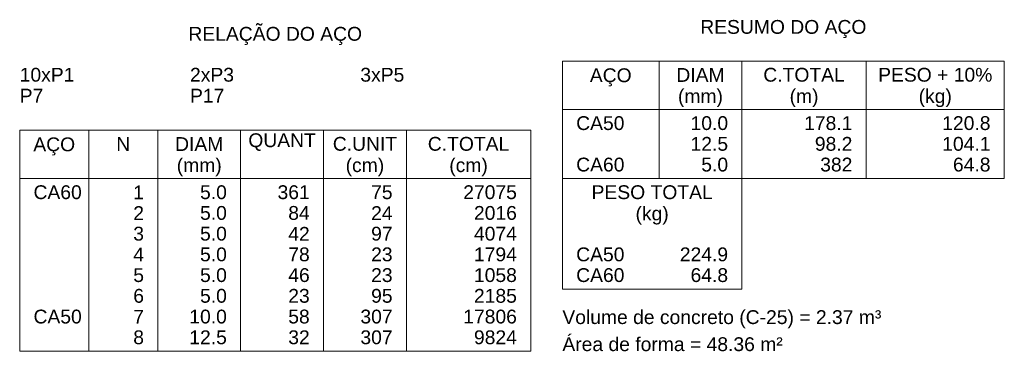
# Model space of a CAD drawing. Header units: millimetres. Extents: x 1852 to 2571, y -668 to -390.
# Tile 37 of 84: x 2211 to 2226, y -395 to -390. Entities that reach past the tile are written whole.
import ezdxf

# ---------------------------------------------------------------- set-up
doc = ezdxf.new("R2010")
doc.units = ezdxf.units.MM
doc.layers.add('DT-Relação do aço', color=250, linetype='Continuous', lineweight=5)
doc.layers.add('DT-Título', color=250, linetype='Continuous', lineweight=20)
doc.styles.add('ARIAL', font='arial.ttf')

msp = doc.modelspace()

# ---------------------------------------------------------------- linework, layer by layer
at = {"layer": 'DT-Relação do aço', "linetype": 'Continuous'}
for p, q in [((2219.1509, -390.6691), (2219.1509, -392.4694)), ((2219.1509, -390.6691), (2225.9285, -390.6691)), ((2220.6335, -390.6691), (2220.6335, -392.4694)), ((2221.9043, -390.6691), (2221.9043, -392.4694)), ((2223.8105, -390.6691), (2223.8105, -392.4694)), ((2225.9285, -390.6691), (2225.9285, -392.4694)), ((2219.1509, -391.4104), (2225.9285, -391.4104)), ((2210.8283, -391.7281), (2210.8283, -395.1169)), ((2219.1509, -392.4694), (2225.9285, -392.4694)), ((2219.1509, -392.4694), (2219.1509, -394.1638)), ((2221.9043, -394.1638), (2221.9043, -392.4694)), ((2219.1509, -394.1638), (2221.9043, -394.1638))]:
    msp.add_line(p, q, dxfattribs=at)
at = {"layer": 'DT-Título', "color": 18, "true_color": 0x000000}
for p, q in [((2210.8283, -391.7281), (2218.6649, -391.7281)), ((2211.8873, -391.7281), (2211.8873, -395.1169)), ((2212.9463, -391.7281), (2212.9463, -395.1169)), ((2214.2171, -391.7281), (2214.2171, -395.1169)), ((2215.4879, -391.7281), (2215.4879, -395.1169)), ((2216.7587, -391.7281), (2216.7587, -395.1169)), ((2218.6649, -391.7281), (2218.6649, -395.1169)), ((2210.8283, -392.4694), (2218.6649, -392.4694)), ((2210.8283, -395.1169), (2218.6649, -395.1169))]:
    msp.add_line(p, q, dxfattribs=at)

# ---------------------------------------------------------------- texts
at = {"layer": 'DT-Relação do aço', "linetype": 'Continuous', "char_height": 0.2118, "line_spacing_factor": 0.798, "style": 'ARIAL'}
for s, insert, width, attachment_point in [('RESUMO DO AÇO', (2222.5395, -390.3158), 5.109195, 8), ('AÇO', (2219.8925, -391.0568), 1.285627, 8), ('DIAM', (2221.2689, -390.9868), 1.483193, 8), ('C.TOTAL', (2222.8574, -390.9868), 2.505206, 8), ('PESO + 10%', (2224.8695, -390.9868), 3.512155, 8), ('(mm)', (2221.2685, -391.3748), 1.383541, 8), ('(m)', (2222.8575, -391.3748), 0.889337, 8), ('(kg)', (2224.8695, -391.3748), 1.021723, 8), ('CA50', (2219.3627, -391.7281), 1.484062, 7), ('10.0', (2221.6925, -391.7281), 1.154689, 9), ('178.1', (2223.5987, -391.7281), 1.484642, 9), ('120.8', (2225.7167, -391.7281), 1.484642, 9), ('12.5', (2221.6925, -392.0458), 1.154689, 9), ('98.2', (2223.5987, -392.0458), 1.154689, 9), ('104.1', (2225.7167, -392.0458), 1.484642, 9), ('CA60', (2219.3627, -392.3635), 1.484062, 7), ('5.0', (2221.6925, -392.3635), 0.824737, 9), ('382', (2223.5987, -392.3635), 0.989858, 9), ('64.8', (2225.7167, -392.3635), 1.154689, 9), ('PESO TOTAL', (2220.5276, -392.7871), 3.725364, 8), ('(kg)', (2220.5275, -393.1748), 1.021723, 8), ('CA50', (2219.3627, -393.7402), 1.484062, 7), ('224.9', (2221.6925, -393.7402), 1.484642, 9), ('CA60', (2219.3627, -394.0579), 1.484062, 7), ('64.8', (2221.6925, -394.0579), 1.154689, 9), ('Volume de concreto (C-25) = 2.37 m³', (2219.1505, -394.7628), 9.809933, 7), ('Área de forma = 48.36 m²', (2219.1509, -395.1169), 6.776629, 7)]:
    msp.add_mtext(s, dxfattribs=dict(at, insert=insert, width=width, attachment_point=attachment_point))
at = {"layer": 'DT-Título', "color": 18, "true_color": 0x000000, "char_height": 0.2118, "line_spacing_factor": 0.798, "style": 'ARIAL'}
for s, insert, width, attachment_point in [('RELAÇÃO DO AÇO', (2214.7469, -390.4216), 5.340655, 8), ('10xP1', (2210.8283, -390.9868), 1.682208, 7), ('2xP3', (2213.4405, -390.9868), 1.352255, 7), ('3xP5', (2216.0527, -390.9868), 1.352255, 7), ('P7', (2210.8283, -391.3045), 0.725664, 7), ('P17', (2213.4405, -391.3045), 1.055616, 7), ('AÇO', (2211.3579, -392.1156), 1.285627, 8), ('N', (2212.4168, -392.0458), 0.428446, 8), ('DIAM', (2213.5817, -392.0458), 1.483193, 8), ('QUANT', (2214.8525, -392.0458), 2.076471, 8), ('C.UNIT', (2216.1233, -392.0458), 1.977398, 8), ('C.TOTAL', (2217.7118, -392.0458), 2.505206, 8), ('(mm)', (2213.5819, -392.4336), 1.383541, 8), ('(cm)', (2216.1229, -392.4336), 1.185975, 8), ('(cm)', (2217.7119, -392.4336), 1.185975, 8), ('CA60', (2211.0401, -392.7871), 1.484062, 7), ('1', (2212.7345, -392.7871), 0.329953, 9), ('5.0', (2214.0053, -392.7871), 0.824737, 9), ('361', (2215.2761, -392.7871), 0.989858, 9), ('75', (2216.5469, -392.7871), 0.659905, 9), ('27075', (2218.4531, -392.7871), 1.649763, 9), ('2', (2212.7345, -393.1048), 0.329953, 9), ('5.0', (2214.0053, -393.1048), 0.824737, 9), ('84', (2215.2761, -393.1048), 0.659905, 9), ('24', (2216.5469, -393.1048), 0.659905, 9), ('2016', (2218.4531, -393.1048), 1.31981, 9), ('3', (2212.7345, -393.4225), 0.329953, 9), ('5.0', (2214.0053, -393.4225), 0.824737, 9), ('42', (2215.2761, -393.4225), 0.659905, 9), ('97', (2216.5469, -393.4225), 0.659905, 9), ('4074', (2218.4531, -393.4225), 1.31981, 9), ('4', (2212.7345, -393.7402), 0.329953, 9), ('5.0', (2214.0053, -393.7402), 0.824737, 9), ('78', (2215.2761, -393.7402), 0.659905, 9), ('23', (2216.5469, -393.7402), 0.659905, 9), ('1794', (2218.4531, -393.7402), 1.31981, 9), ('5', (2212.7345, -394.0579), 0.329953, 9), ('5.0', (2214.0053, -394.0579), 0.824737, 9), ('46', (2215.2761, -394.0579), 0.659905, 9), ('23', (2216.5469, -394.0579), 0.659905, 9), ('1058', (2218.4531, -394.0579), 1.31981, 9), ('6', (2212.7345, -394.3756), 0.329953, 9), ('5.0', (2214.0053, -394.3756), 0.824737, 9), ('23', (2215.2761, -394.3756), 0.659905, 9), ('95', (2216.5469, -394.3756), 0.659905, 9), ('2185', (2218.4531, -394.3756), 1.31981, 9), ('CA50', (2211.0401, -394.6933), 1.484062, 7), ('7', (2212.7345, -394.6933), 0.329953, 9), ('10.0', (2214.0053, -394.6933), 1.154689, 9), ('58', (2215.2761, -394.6933), 0.659905, 9), ('307', (2216.5469, -394.6933), 0.989858, 9), ('17806', (2218.4531, -394.6933), 1.649763, 9), ('8', (2212.7345, -395.011), 0.329953, 9), ('12.5', (2214.0053, -395.011), 1.154689, 9), ('32', (2215.2761, -395.011), 0.659905, 9), ('307', (2216.5469, -395.011), 0.989858, 9), ('9824', (2218.4531, -395.011), 1.31981, 9)]:
    msp.add_mtext(s, dxfattribs=dict(at, insert=insert, width=width, attachment_point=attachment_point))

doc.saveas('drawing.dxf')
